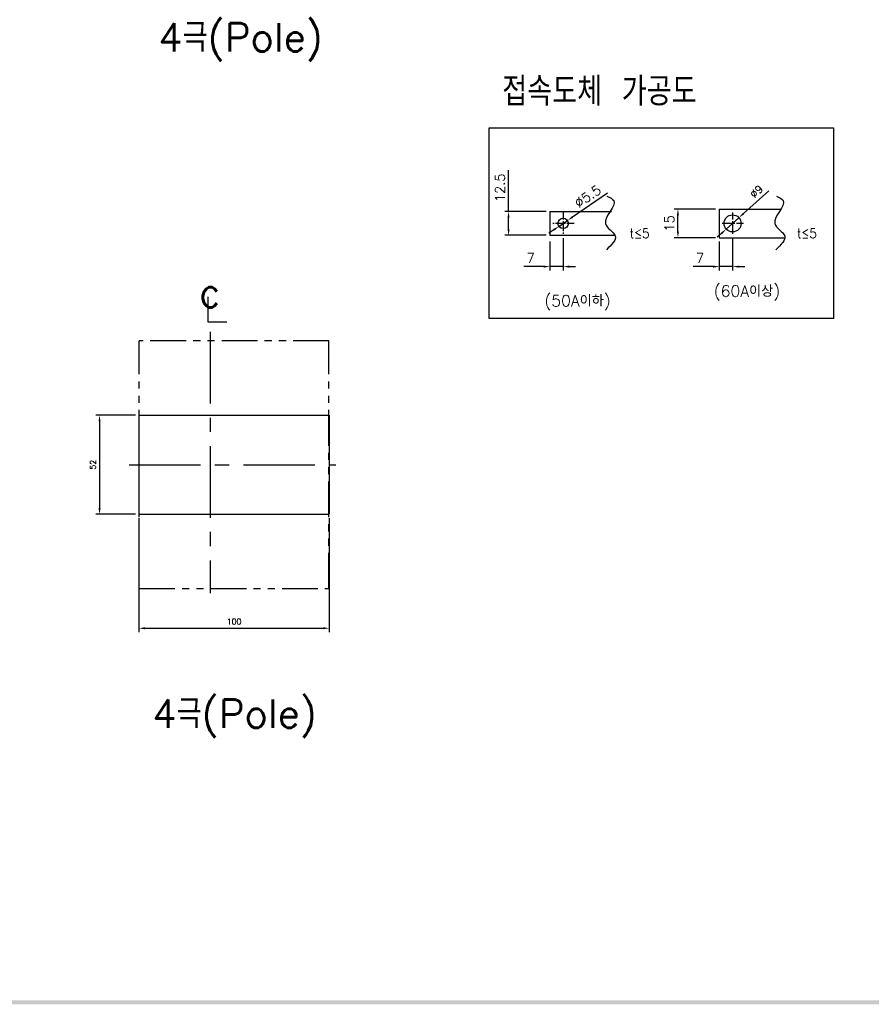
# Model space of a CAD drawing. Extents: x 2148 to 4036, y -907 to 1559.
# Tile 11 of 19: x 3142 to 3589, y 404 to 921. Entities that reach past the tile are written whole.
import ezdxf

# ---------------------------------------------------------------- set-up
doc = ezdxf.new("R2010")
doc.units = 0
doc.header["$LTSCALE"] = 3
doc.header["$MEASUREMENT"] = 0
doc.linetypes.add('CENTER', pattern=[2, 1.25, -0.25, 0.25, -0.25])
doc.linetypes.add('PHANTOM2', pattern=[1.25, 0.625, -0.125, 0.125, -0.125, 0.125, -0.125])
doc.layers.get('0').update_dxf_attribs({"linetype": 'CONTINUOUS'})
doc.layers.get('Defpoints').update_dxf_attribs({"linetype": 'CONTINUOUS'})
for name, color, linetype in [('AM_VIS', 7, 'CONTINUOUS'), ('cen', 1, 'CENTER'), ('di', 3, 'CONTINUOUS'), ('dwg', 7, 'CONTINUOUS'), ('NOTE', 4, 'CONTINUOUS')]:
    doc.layers.add(name, color=color, linetype=linetype)
doc.styles.add('K25', font='TXT', dxfattribs={"width": 0.9, "height": 2.5, "bigfont": 'TBHAN'})
doc.styles.add('KIM', font='ROMANS.shx', dxfattribs={"height": 5, "bigfont": 'GSG1.shx'})
doc.styles.get("Standard").update_dxf_attribs({"font": 'romans.shx', "height": 3, "bigfont": 'ghs.shx'})
doc.dimstyles.get("Standard").update_dxf_attribs({"dimtxt": 0.18, "dimasz": 0.18, "dimexe": 0.18, "dimexo": 0.0625, "dimgap": 0.09, "dimtad": 0, "dimtih": 1, "dimtoh": 1, "dimdec": 4, "dimzin": 0, "dimdsep": 46, "dimtxsty": 'Standard', "dimcen": 0.09, "dimadec": 0, "dimazin": 0, "dimtfac": 1, "dimtdec": 4, "dimtofl": 0, "dimtmove": 0, "dimatfit": 3, "dimfxl": 0, "dimtolj": 1, "dimtzin": 0, "dimarcsym": 0})
doc.dimstyles.new('STANDARD$0', dxfattribs={"dimtxt": 5, "dimasz": 5, "dimexe": 1, "dimexo": 2, "dimgap": 2, "dimtad": 1, "dimdec": 4, "dimzin": 12, "dimdsep": 46, "dimtxsty": 'KIM', "dimcen": -1, "dimdle": 0.1, "dimadec": 0, "dimazin": 0, "dimtfac": 1, "dimtdec": 4, "dimtmove": 0, "dimatfit": 3, "dimfxl": 0, "dimtolj": 1, "dimtzin": 0, "dimarcsym": 0})
doc.dimstyles.new('STANDARD$3', dxfattribs={"dimtxt": 5, "dimasz": 5, "dimexe": 1, "dimexo": 2, "dimgap": 0.8, "dimtad": 1, "dimdec": 4, "dimdsep": 46, "dimtxsty": 'KIM', "dimcen": 0, "dimdle": 0.1, "dimadec": 0, "dimazin": 0, "dimtfac": 1, "dimtdec": 4, "dimtmove": 0, "dimatfit": 3, "dimfxl": 0, "dimtolj": 1, "dimtzin": 0, "dimarcsym": 0})

# ---------------------------------------------------------------- blocks, each defined once
blk = doc.blocks.new('*D28')
at = {"layer": 'Defpoints', "color": 0}
for p in [(3204.3, 713.5), (3183.49, 661.5), (3204.3, 661.5)]:
    blk.add_point(p, dxfattribs=at)
at = {"layer": 'di'}
for p, q in [((3202.3, 713.5), (3181.49, 713.5)), ((3183.49, 710.3), (3183.49, 664.7)), ((3202.3, 661.5), (3181.49, 661.5))]:
    blk.add_line(p, q, dxfattribs=at)
for points in [[(3182.96, 710.3), (3184.03, 710.3), (3183.49, 713.5)], [(3182.96, 664.7), (3184.03, 664.7), (3183.49, 661.5)]]:
    blk.add_solid(points, dxfattribs=at)
at = {"layer": 'di', "insert": (3179.99, 687.5), "char_height": 3, "attachment_point": 5, "rotation": 90}
blk.add_mtext('\\A1;52', dxfattribs=at)
blk = doc.blocks.new('*D31')
at = {"layer": 'Defpoints', "color": 0}
for p in [(3204.1, 661.5), (3304.1, 661.5), (3304.1, 601.66)]:
    blk.add_point(p, dxfattribs=at)
at = {"layer": 'di'}
for p, q in [((3204.1, 659.5), (3204.1, 599.66)), ((3304.1, 659.5), (3304.1, 599.66)), ((3207.3, 601.66), (3300.9, 601.66))]:
    blk.add_line(p, q, dxfattribs=at)
for points in [[(3207.3, 602.19), (3207.3, 601.13), (3204.1, 601.66)], [(3300.9, 602.19), (3300.9, 601.13), (3304.1, 601.66)]]:
    blk.add_solid(points, dxfattribs=at)
at = {"layer": 'di', "insert": (3254.1, 605.16), "char_height": 3, "attachment_point": 5}
blk.add_mtext('\\A1;100', dxfattribs=at)
blk = doc.blocks.new('*D51')
at = {"layer": 'Defpoints', "color": 0}
for p in [(3487.1, 821.69), (3508.78, 821.69), (3508.78, 806.69)]:
    blk.add_point(p, dxfattribs=at)
at = {"layer": 'di'}
for p, q in [((3506.78, 821.69), (3485.1, 821.69)), ((3487.1, 809.89), (3487.1, 818.49)), ((3506.78, 806.69), (3485.1, 806.69))]:
    blk.add_line(p, q, dxfattribs=at)
for points in [[(3486.56, 818.49), (3487.63, 818.49), (3487.1, 821.69)], [(3486.56, 809.89), (3487.63, 809.89), (3487.1, 806.69)]]:
    blk.add_solid(points, dxfattribs=at)
at = {"layer": 'di', "insert": (3482.6, 814.19), "char_height": 5, "attachment_point": 5, "rotation": 90, "style": 'KIM'}
blk.add_mtext('\\A1;15', dxfattribs=at)
blk = doc.blocks.new('*D52')
at = {"layer": 'Defpoints', "color": 0}
for p in [(3519.12, 817.21), (3512.44, 811.18)]:
    blk.add_point(p, dxfattribs=at)
at = {"layer": 'di'}
for p, q in [((3534.76, 831.34), (3521.49, 819.36)), ((3512.44, 811.18), (3519.12, 817.21)), ((3510.06, 809.03), (3507.69, 806.89))]:
    blk.add_line(p, q, dxfattribs=at)
for points in [[(3521.13, 819.75), (3521.85, 818.96), (3519.12, 817.21)], [(3509.71, 809.43), (3510.42, 808.64), (3512.44, 811.18)]]:
    blk.add_solid(points, dxfattribs=at)
at = {"layer": 'di', "insert": (3528.33, 830.93), "char_height": 4, "attachment_point": 5, "rotation": 42.0968}
blk.add_mtext('\\A1;∅9', dxfattribs=at)
blk = doc.blocks.new('*D53')
at = {"layer": 'Defpoints', "color": 0}
for p in [(3508.78, 806.69), (3515.78, 808.45), (3508.78, 791.52)]:
    blk.add_point(p, dxfattribs=at)
at = {"layer": 'di'}
for p, q in [((3515.78, 806.45), (3515.78, 789.52)), ((3508.78, 804.69), (3508.78, 789.52)), ((3505.58, 791.52), (3495.04, 791.52)), ((3515.78, 791.52), (3508.78, 791.52)), ((3518.98, 791.52), (3522.18, 791.52))]:
    blk.add_line(p, q, dxfattribs=at)
for points in [[(3505.58, 792.05), (3505.58, 790.98), (3508.78, 791.52)], [(3518.98, 792.05), (3518.98, 790.98), (3515.78, 791.52)]]:
    blk.add_solid(points, dxfattribs=at)
at = {"layer": 'di', "insert": (3498.71, 796.02), "char_height": 5, "attachment_point": 5, "style": 'KIM'}
blk.add_mtext('\\A1;7', dxfattribs=at)
blk = doc.blocks.new('*D54')
at = {"layer": 'Defpoints', "color": 0}
for p in [(3398.17, 820.44), (3419.86, 820.44), (3419.86, 807.94)]:
    blk.add_point(p, dxfattribs=at)
at = {"layer": 'di'}
for p, q in [((3398.17, 820.44), (3398.17, 842.17)), ((3417.86, 820.44), (3396.17, 820.44)), ((3398.17, 811.14), (3398.17, 817.24)), ((3417.86, 807.94), (3396.17, 807.94))]:
    blk.add_line(p, q, dxfattribs=at)
for points in [[(3397.64, 817.24), (3398.71, 817.24), (3398.17, 820.44)], [(3397.64, 811.14), (3398.71, 811.14), (3398.17, 807.94)]]:
    blk.add_solid(points, dxfattribs=at)
at = {"layer": 'di', "insert": (3393.67, 832.91), "char_height": 5, "attachment_point": 5, "rotation": 90, "style": 'KIM'}
blk.add_mtext('\\A1;12.5', dxfattribs=at)
blk = doc.blocks.new('*D55')
at = {"layer": 'Defpoints', "color": 0}
for p in [(3419.86, 806.69), (3426.86, 808.45), (3419.86, 791.52)]:
    blk.add_point(p, dxfattribs=at)
at = {"layer": 'di'}
for p, q in [((3426.86, 806.45), (3426.86, 789.52)), ((3419.86, 804.69), (3419.86, 789.52)), ((3416.66, 791.52), (3406.12, 791.52)), ((3426.86, 791.52), (3419.86, 791.52)), ((3430.06, 791.52), (3433.26, 791.52))]:
    blk.add_line(p, q, dxfattribs=at)
for points in [[(3416.66, 792.05), (3416.66, 790.98), (3419.86, 791.52)], [(3430.06, 792.05), (3430.06, 790.98), (3426.86, 791.52)]]:
    blk.add_solid(points, dxfattribs=at)
at = {"layer": 'di', "insert": (3409.79, 796.02), "char_height": 5, "attachment_point": 5, "style": 'KIM'}
blk.add_mtext('\\A1;7', dxfattribs=at)
blk = doc.blocks.new('*D56')
at = {"layer": 'Defpoints', "color": 0}
for p in [(3424.58, 812.65), (3429.13, 815.74)]:
    blk.add_point(p, dxfattribs=at)
at = {"layer": 'di'}
for p, q in [((3450.14, 830.01), (3431.78, 817.54)), ((3424.58, 812.65), (3429.13, 815.74)), ((3421.93, 810.85), (3419.29, 809.05))]:
    blk.add_line(p, q, dxfattribs=at)
for points in [[(3431.48, 817.98), (3432.08, 817.1), (3429.13, 815.74)], [(3421.63, 811.29), (3422.23, 810.41), (3424.58, 812.65)]]:
    blk.add_solid(points, dxfattribs=at)
at = {"layer": 'di', "insert": (3439.75, 828.4), "char_height": 5, "attachment_point": 5, "rotation": 34.1876, "style": 'KIM'}
blk.add_mtext('\\A1;∅5.5', dxfattribs=at)

msp = doc.modelspace()

# ---------------------------------------------------------------- linework, layer by layer
for p, q in [((3419.855, 820.444), (3419.855, 807.944)), ((3419.855, 820.444), (3452.257, 820.444)), ((3508.778, 821.694), (3541.18, 821.694)), ((3508.778, 821.694), (3508.778, 806.694)), ((3419.855, 807.944), (3454.327, 807.944)), ((3508.778, 806.694), (3543.25, 806.694)), ((3204.099, 713.498), (3304.099, 713.498)), ((3204.099, 661.498), (3304.099, 661.498))]:
    msp.add_line(p, q)
for centre, radius in [((3426.855, 814.194), 2.75), ((3515.778, 814.194), 4.5)]:
    msp.add_circle(centre, radius)
at = {"layer": 'AM_VIS'}
for p, q in [((3204.099, 713.498), (3204.099, 661.498)), ((3304.099, 713.498), (3304.099, 661.498))]:
    msp.add_line(p, q, dxfattribs=at)
at = {"layer": 'cen'}
for p, q in [((3426.855, 819.934), (3426.855, 808.454)), ((3515.778, 819.934), (3515.778, 808.454)), ((3432.595, 814.194), (3421.115, 814.194)), ((3521.518, 814.194), (3510.038, 814.194))]:
    msp.add_line(p, q, dxfattribs=at)
at = {"layer": 'cen', "ltscale": 10}
for p, q in [((3241.611, 757.202), (3241.611, 620.126)), ((3199.029, 687.498), (3307.484, 687.498))]:
    msp.add_line(p, q, dxfattribs=at)
at = {"layer": 'di', "linetype": 'PHANTOM2', "ltscale": 10}
for p, q in [((3204.299, 622.498), (3204.299, 752.498)), ((3303.899, 752.498), (3204.299, 752.498)), ((3303.899, 622.498), (3303.899, 752.498)), ((3204.299, 622.498), (3303.899, 622.498))]:
    msp.add_line(p, q, dxfattribs=at)
at = {"layer": 'di'}
msp.add_lwpolyline([(3388.083, 864.445), (3568.808, 864.445), (3568.808, 764.357), (3388.083, 764.357)], close=True, dxfattribs=at)
for points in [[(3449.858, 828.416), (3453.39, 826.181), (3449.015, 814.106), (3454.211, 807.647), (3449.514, 800.401)], [(3538.781, 828.416), (3542.313, 826.181), (3537.938, 814.106), (3543.134, 807.647), (3538.437, 800.401)]]:
    msp.add_spline(points, degree=3, dxfattribs=at)
at = {"layer": 'dwg'}
msp.add_trace([(4028.61, 404.208), (4026.61, 406.208), (2396.61, 404.208), (2398.61, 406.208)], dxfattribs=at)
at = {"layer": 'NOTE'}
for p, q in [((3240.333, 775.633), (3240.333, 762.594)), ((3240.333, 762.594), (3250.246, 762.594))]:
    msp.add_line(p, q, dxfattribs=at)

# ---------------------------------------------------------------- texts
at = {"layer": 'di', "style": 'KIM', "width": 0.9}
for p in [(3461.75, 806.483), (3549.574, 806.483)]:
    msp.add_text('t≤5', height=5, dxfattribs=at).set_placement(p)
at = {"layer": 'di', "attachment_point": 1}
for s, insert, char_height, width in [('{\\Fromans,hgs|c129;4극(Pole)}', (3214.319, 919.417), 15, 116.39597), ('{\\Fromans,hgs|c129;접속도체 가공도}', (3394.86, 891.008), 15, 163.85897), ('(60A이상)', (3505.934, 781.66), 6, 172.11276), ('(50A이하)', (3417.011, 776.592), 6, 172.11276), ('{\\Fromans,hgs|c129;4극(Pole)}', (3211.177, 564.284), 15, 116.39597)]:
    msp.add_mtext(s, dxfattribs=dict(at, insert=insert, char_height=char_height, width=width))
at = {"layer": 'NOTE', "style": 'K25', "width": 0.9}
msp.add_text('c', height=15.85, dxfattribs=at).set_placement((3235.9, 770.094))

# ---------------------------------------------------------------- dimensions: what is measured, and where the dimension line sits
at = {"layer": 'di'}
for base, p1, p2, override, picture, middle in [((3398.174, 820.444), (3419.855, 807.944), (3419.855, 820.444), {"dimtxt": 4, "dimasz": 3.2, "dimexe": 2, "dimdec": 2, "dimzin": 8, "dimcen": 0, "dimclrd": 256, "dimclre": 256, "dimclrt": 256, "dimadec": 2, "dimazin": 2, "dimtfac": 0.6, "dimtdec": 2, "dimtzin": 8, "dimlwd": 65535, "dimlwe": 65535, "dimarcsym": 1}, '*D54', (3393.674, 832.906)), ((3487.097, 821.694), (3508.778, 806.694), (3508.778, 821.694), {"dimtxt": 4, "dimasz": 3.2, "dimexe": 2, "dimdec": 2, "dimzin": 8, "dimcen": 0, "dimclrd": 256, "dimclre": 256, "dimclrt": 256, "dimadec": 2, "dimazin": 2, "dimtfac": 0.6, "dimtdec": 2, "dimtzin": 8, "dimlwd": 65535, "dimlwe": 65535, "dimarcsym": 1}, '*D51', (3482.597, 814.194)), ((3183.493, 661.498), (3204.299, 713.498), (3204.299, 661.498), {"dimtxt": 4, "dimasz": 3.2, "dimexe": 2, "dimdec": 2, "dimzin": 8, "dimtxsty": 'Standard', "dimcen": 0, "dimclrd": 256, "dimclre": 256, "dimclrt": 256, "dimadec": 2, "dimazin": 2, "dimtfac": 0.6, "dimtdec": 2, "dimtzin": 8, "dimlwd": 65535, "dimlwe": 65535, "dimarcsym": 1}, '*D28', (3179.993, 687.498))]:
    dim = msp.add_linear_dim(base=base, p1=p1, p2=p2, angle=90, dimstyle='STANDARD$0', override=override, dxfattribs=at)
    dim.commit()
    dim.dimension.update_dxf_attribs({"geometry": picture, "text_midpoint": middle})
dim = msp.add_diameter_dim_2p(p1=(3424.58, 812.649), p2=(3429.13, 815.74), dimstyle='STANDARD$3', override={"dimtxt": 4, "dimasz": 3.2, "dimexe": 2, "dimgap": 2, "dimdec": 2, "dimclrd": 256, "dimclre": 256, "dimclrt": 256, "dimadec": 2, "dimazin": 2, "dimtfac": 0.6, "dimtdec": 2, "dimtzin": 8, "dimlwd": 65535, "dimlwe": 65535, "dimarcsym": 1}, dxfattribs=at)
dim.commit()
dim.dimension.update_dxf_attribs({"geometry": '*D56', "text_midpoint": (3439.754, 828.396)})
dim = msp.add_diameter_dim_2p(p1=(3512.439, 811.178), p2=(3519.117, 817.211), dimstyle='Standard', override={"dimtxt": 4, "dimasz": 3.2, "dimexe": 2, "dimexo": 2, "dimgap": 2, "dimtad": 1, "dimtih": 0, "dimtoh": 0, "dimdec": 2, "dimzin": 8, "dimcen": 0, "dimclrd": 256, "dimclre": 256, "dimclrt": 256, "dimadec": 2, "dimazin": 2, "dimtfac": 0.6, "dimtdec": 2, "dimtofl": 1, "dimtzin": 8, "dimlwd": 65535, "dimlwe": 65535, "dimarcsym": 1}, dxfattribs=at)
dim.commit()
dim.dimension.update_dxf_attribs({"geometry": '*D52', "text_midpoint": (3531.013, 827.958), "dimtype": 163})
for base, p1, p2, override, picture, middle in [((3419.855, 791.518), (3426.855, 808.454), (3419.855, 806.694), {"dimtxt": 4, "dimasz": 3.2, "dimexe": 2, "dimdec": 2, "dimzin": 8, "dimcen": 0, "dimclrd": 256, "dimclre": 256, "dimclrt": 256, "dimadec": 2, "dimazin": 2, "dimtfac": 0.6, "dimtdec": 2, "dimtzin": 8, "dimlwd": 65535, "dimlwe": 65535, "dimarcsym": 1}, '*D55', (3409.789, 796.018)), ((3508.778, 791.518), (3515.778, 808.454), (3508.778, 806.694), {"dimtxt": 4, "dimasz": 3.2, "dimexe": 2, "dimdec": 2, "dimzin": 8, "dimcen": 0, "dimclrd": 256, "dimclre": 256, "dimclrt": 256, "dimadec": 2, "dimazin": 2, "dimtfac": 0.6, "dimtdec": 2, "dimtzin": 8, "dimlwd": 65535, "dimlwe": 65535, "dimarcsym": 1}, '*D53', (3498.712, 796.018)), ((3304.099, 601.659), (3204.099, 661.498), (3304.099, 661.498), {"dimtxt": 4, "dimasz": 3.2, "dimexe": 2, "dimdec": 2, "dimzin": 8, "dimtxsty": 'Standard', "dimcen": 0, "dimclrd": 256, "dimclre": 256, "dimclrt": 256, "dimadec": 2, "dimazin": 2, "dimtfac": 0.6, "dimtdec": 2, "dimtzin": 8, "dimlwd": 65535, "dimlwe": 65535, "dimarcsym": 1}, '*D31', (3254.099, 605.159))]:
    dim = msp.add_linear_dim(base=base, p1=p1, p2=p2, dimstyle='STANDARD$0', override=override, dxfattribs=at)
    dim.commit()
    dim.dimension.update_dxf_attribs({"geometry": picture, "text_midpoint": middle})

doc.saveas('drawing.dxf')
